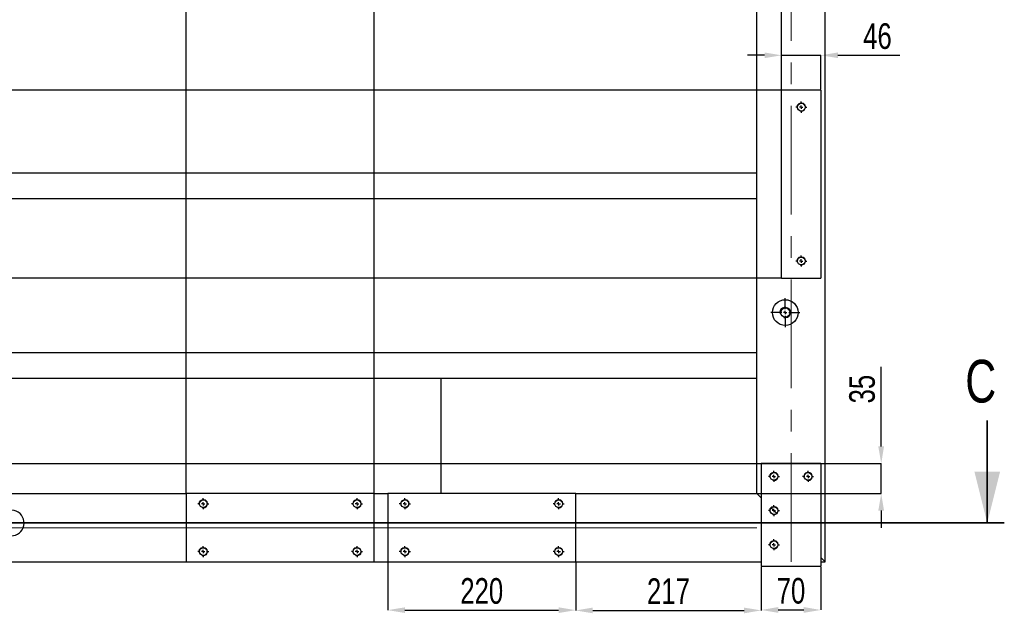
# Model space of a CAD drawing. Header units: millimetres. Extents: x 5 to 589, y 5 to 415.
# Tile 4 of 14: x 260 to 376, y 75 to 144. Entities that reach past the tile are written whole.
import ezdxf

# ---------------------------------------------------------------- set-up
doc = ezdxf.new("R2010")
doc.units = ezdxf.units.MM
doc.header["$PDSIZE"] = -1
doc.linetypes.add('CENTERX2', pattern=[20.32, 12.7, -2.54, 2.54, -2.54])
for name, color, linetype in [('COTES', 1, 'Continuous'), ('TRAIT-FINS', 9, 'Continuous'), ('TRAIT-MIXTES', 3, 'CENTERX2')]:
    doc.layers.add(name, color=color, linetype=linetype)
doc.layers.add('TRAIT-FORT', color=4, linetype='Continuous', lineweight=25)
doc.styles.add('SLDTEXTSTYLE0', font='TXT', dxfattribs={"width": 0.75})
doc.dimstyles.new('SLDDIMSTYLE2', dxfattribs={"dimtxt": 3, "dimasz": 2, "dimexe": 0, "dimexo": 0.0625, "dimgap": 0.75, "dimtad": 1, "dimdec": 0, "dimlfac": 10, "dimrnd": 1e-09, "dimzin": 12, "dimdsep": 46, "dimtxsty": 'SLDTEXTSTYLE0', "dimsah": 1, "dimcen": 0.09, "dimadec": 0, "dimazin": 3, "dimtfac": 1, "dimtdec": 0, "dimtmove": 0, "dimatfit": 0, "dimfxl": 1, "dimfrac": 2, "dimtolj": 1, "dimtzin": 12, "dimarcsym": 0})
doc.dimstyles.new('SLDDIMSTYLE3', dxfattribs={"dimtxt": 3, "dimasz": 2, "dimexe": 0, "dimexo": 0.0625, "dimgap": 0.75, "dimtad": 1, "dimdec": 0, "dimlfac": 10, "dimrnd": 1e-09, "dimzin": 12, "dimdsep": 46, "dimtxsty": 'SLDTEXTSTYLE0', "dimsah": 1, "dimcen": 0.09, "dimadec": 0, "dimazin": 3, "dimtfac": 1, "dimtdec": 0, "dimtofl": 0, "dimtmove": 0, "dimatfit": 3, "dimfxl": 1, "dimfrac": 2, "dimtolj": 1, "dimtzin": 12, "dimarcsym": 0})

# ---------------------------------------------------------------- blocks, each defined once
blk = doc.blocks.new('_D_78')
at = {"layer": 'COTES', "color": 0, "lineweight": -2, "transparency": 16777216}
for p, q in [((349.42, 136.05), (236.09, 136.05)), ((236.09, 116.05), (236.09, 134.05)), ((349.42, 114.05), (236.09, 114.05))]:
    blk.add_line(p, q, dxfattribs=at)
at = {"layer": 'COTES', "color": 0, "transparency": 16777216}
for points in [[(235.75, 134.05), (236.42, 134.05), (236.09, 136.05)], [(235.75, 116.05), (236.42, 116.05), (236.09, 114.05)]]:
    blk.add_solid(points, dxfattribs=at)
at = {"layer": 'Defpoints', "color": 0, "transparency": 16777216}
for p in [(236.09, 136.05), (349.49, 136.05), (349.49, 114.05)]:
    blk.add_point(p, dxfattribs=at)
at = {"layer": 'COTES', "color": 0, "transparency": 16777216, "insert": (232.34, 125.05), "char_height": 3, "attachment_point": 2, "rotation": 90, "style": 'SLDTEXTSTYLE0'}
blk.add_mtext('\\A1;220', dxfattribs=at)
blk = doc.blocks.new('_D_80')
at = {"layer": 'COTES', "color": 0, "lineweight": -2, "transparency": 16777216}
for p, q in [((279.79, 88.91), (279.79, 378.41)), ((281.79, 378.41), (299.79, 378.41)), ((301.79, 88.91), (301.79, 378.41))]:
    blk.add_line(p, q, dxfattribs=at)
at = {"layer": 'COTES', "color": 0, "transparency": 16777216}
for points in [[(281.79, 378.74), (281.79, 378.07), (279.79, 378.41)], [(299.79, 378.74), (299.79, 378.07), (301.79, 378.41)]]:
    blk.add_solid(points, dxfattribs=at)
at = {"layer": 'Defpoints', "color": 0, "transparency": 16777216}
for p in [(301.79, 378.41), (279.79, 88.85), (301.79, 88.85)]:
    blk.add_point(p, dxfattribs=at)
at = {"layer": 'COTES', "color": 0, "transparency": 16777216, "insert": (290.79, 382.16), "char_height": 3, "attachment_point": 2, "style": 'SLDTEXTSTYLE0'}
blk.add_mtext('\\A1;220', dxfattribs=at)
blk = doc.blocks.new('_D_83')
at = {"layer": 'COTES', "color": 0, "lineweight": -2, "transparency": 16777216}
for p, q in [((347.49, 140.12), (345.49, 140.12)), ((349.49, 136.11), (349.49, 140.12)), ((349.49, 140.12), (354.09, 140.12)), ((354.09, 136.11), (354.09, 140.12)), ((356.09, 140.12), (363.34, 140.12))]:
    blk.add_line(p, q, dxfattribs=at)
at = {"layer": 'COTES', "color": 0, "transparency": 16777216}
for points in [[(347.49, 140.45), (347.49, 139.79), (349.49, 140.12)], [(356.09, 140.45), (356.09, 139.79), (354.09, 140.12)]]:
    blk.add_solid(points, dxfattribs=at)
at = {"layer": 'Defpoints', "color": 0, "transparency": 16777216}
for p in [(349.49, 140.12), (349.49, 136.05), (354.09, 136.05)]:
    blk.add_point(p, dxfattribs=at)
at = {"layer": 'COTES', "color": 0, "transparency": 16777216, "insert": (360.71, 143.87), "char_height": 3, "attachment_point": 2, "style": 'SLDTEXTSTYLE0'}
blk.add_mtext('\\A1;46', dxfattribs=at)
blk = doc.blocks.new('_D_84')
at = {"layer": 'COTES', "color": 0, "lineweight": -2, "transparency": 16777216}
for p, q in [((347.49, 146.74), (345.49, 146.74)), ((349.49, 136.11), (349.49, 146.74)), ((349.49, 146.74), (354.59, 146.74)), ((354.59, 80.91), (354.59, 146.74)), ((356.59, 146.74), (364.87, 146.74))]:
    blk.add_line(p, q, dxfattribs=at)
at = {"layer": 'COTES', "color": 0, "transparency": 16777216}
for points in [[(347.49, 147.07), (347.49, 146.4), (349.49, 146.74)], [(356.59, 147.07), (356.59, 146.4), (354.59, 146.74)]]:
    blk.add_solid(points, dxfattribs=at)
at = {"layer": 'Defpoints', "color": 0, "transparency": 16777216}
for p in [(354.59, 146.74), (349.49, 136.05), (354.59, 80.85)]:
    blk.add_point(p, dxfattribs=at)
at = {"layer": 'COTES', "color": 0, "transparency": 16777216, "insert": (362.62, 150.49), "char_height": 3, "attachment_point": 2, "style": 'SLDTEXTSTYLE0'}
blk.add_mtext('\\A1;51', dxfattribs=at)
blk = doc.blocks.new('_D_88')
at = {"layer": 'COTES', "color": 0, "lineweight": -2, "transparency": 16777216}
for p, q in [((361.15, 94.35), (361.15, 103.68)), ((258.15, 92.35), (361.15, 92.35)), ((361.15, 88.85), (361.15, 92.35)), ((346.65, 88.85), (361.15, 88.85)), ((361.15, 86.85), (361.15, 84.85))]:
    blk.add_line(p, q, dxfattribs=at)
at = {"layer": 'COTES', "color": 0, "transparency": 16777216}
for points in [[(360.81, 94.35), (361.48, 94.35), (361.15, 92.35)], [(360.81, 86.85), (361.48, 86.85), (361.15, 88.85)]]:
    blk.add_solid(points, dxfattribs=at)
at = {"layer": 'Defpoints', "color": 0, "transparency": 16777216}
for p in [(258.09, 92.35), (346.59, 88.85), (361.15, 88.85)]:
    blk.add_point(p, dxfattribs=at)
at = {"layer": 'COTES', "color": 0, "transparency": 16777216, "insert": (357.4, 101.06), "char_height": 3, "attachment_point": 2, "rotation": 90, "style": 'SLDTEXTSTYLE0'}
blk.add_mtext('\\A1;35', dxfattribs=at)
blk = doc.blocks.new('_D_98')
at = {"layer": 'COTES', "color": 0, "lineweight": -2, "transparency": 16777216}
for p, q in [((303.39, 80.78), (303.39, 75.2)), ((325.39, 80.78), (325.39, 75.2)), ((305.39, 75.2), (323.39, 75.2))]:
    blk.add_line(p, q, dxfattribs=at)
at = {"layer": 'COTES', "color": 0, "transparency": 16777216}
for points in [[(305.39, 75.53), (305.39, 74.87), (303.39, 75.2)], [(323.39, 75.53), (323.39, 74.87), (325.39, 75.2)]]:
    blk.add_solid(points, dxfattribs=at)
at = {"layer": 'Defpoints', "color": 0, "transparency": 16777216}
for p in [(303.39, 80.85), (325.39, 80.85), (325.39, 75.2)]:
    blk.add_point(p, dxfattribs=at)
at = {"layer": 'COTES', "color": 0, "transparency": 16777216, "insert": (314.39, 78.95), "char_height": 3, "attachment_point": 2, "style": 'SLDTEXTSTYLE0'}
blk.add_mtext('\\A1;220', dxfattribs=at)
blk = doc.blocks.new('_D_99')
at = {"layer": 'COTES', "color": 0, "lineweight": -2, "transparency": 16777216}
for p, q in [((325.39, 80.78), (325.39, 75.17)), ((347.09, 80.28), (347.09, 75.17)), ((327.39, 75.17), (345.09, 75.17))]:
    blk.add_line(p, q, dxfattribs=at)
at = {"layer": 'COTES', "color": 0, "transparency": 16777216}
for points in [[(327.39, 75.5), (327.39, 74.83), (325.39, 75.17)], [(345.09, 75.5), (345.09, 74.83), (347.09, 75.17)]]:
    blk.add_solid(points, dxfattribs=at)
at = {"layer": 'Defpoints', "color": 0, "transparency": 16777216}
for p in [(325.39, 80.85), (347.09, 80.35), (347.09, 75.17)]:
    blk.add_point(p, dxfattribs=at)
at = {"layer": 'COTES', "color": 0, "transparency": 16777216, "insert": (336.24, 78.92), "char_height": 3, "attachment_point": 2, "style": 'SLDTEXTSTYLE0'}
blk.add_mtext('\\A1;217', dxfattribs=at)
blk = doc.blocks.new('_D_100')
at = {"layer": 'COTES', "color": 0, "lineweight": -2, "transparency": 16777216}
for p, q in [((347.09, 80.28), (347.09, 75.22)), ((354.09, 80.28), (354.09, 75.22)), ((349.09, 75.22), (352.09, 75.22))]:
    blk.add_line(p, q, dxfattribs=at)
at = {"layer": 'COTES', "color": 0, "transparency": 16777216}
for points in [[(349.09, 75.56), (349.09, 74.89), (347.09, 75.22)], [(352.09, 75.56), (352.09, 74.89), (354.09, 75.22)]]:
    blk.add_solid(points, dxfattribs=at)
at = {"layer": 'Defpoints', "color": 0, "transparency": 16777216}
for p in [(347.09, 80.35), (354.09, 80.35), (354.09, 75.22)]:
    blk.add_point(p, dxfattribs=at)
at = {"layer": 'COTES', "color": 0, "transparency": 16777216, "insert": (350.59, 78.97), "char_height": 3, "attachment_point": 2, "style": 'SLDTEXTSTYLE0'}
blk.add_mtext('\\A1;70', dxfattribs=at)
blk = doc.blocks.new('SW_CENTERMARKSYMBOL_33')
at = {"layer": 'TRAIT-MIXTES', "color": 0}
for p, q in [((-0.4, 0), (-0.65, 0)), ((0, 0), (-0.2, 0)), ((0, 0.4), (0, 0.65)), ((0, 0), (0, 0.2)), ((0, 0), (0, -0.2)), ((0, 0), (0.2, 0)), ((0.4, 0), (0.65, 0)), ((0, -0.4), (0, -0.65))]:
    blk.add_line(p, q, dxfattribs=at)
blk = doc.blocks.new('SW_CENTERMARKSYMBOL_34')
at = {"layer": 'TRAIT-MIXTES', "color": 0}
for p, q in [((-0.4, 0), (-0.65, 0)), ((0, 0), (-0.2, 0)), ((0, 0.4), (0, 0.65)), ((0, 0), (0, 0.2)), ((0, 0), (0, -0.2)), ((0, 0), (0.2, 0)), ((0.4, 0), (0.65, 0)), ((0, -0.4), (0, -0.65))]:
    blk.add_line(p, q, dxfattribs=at)
blk = doc.blocks.new('SW_CENTERMARKSYMBOL_35')
at = {"layer": 'TRAIT-MIXTES', "color": 0}
for p, q in [((-0.4, 0), (-0.65, 0)), ((0, 0), (-0.2, 0)), ((0, 0.4), (0, 0.65)), ((0, 0), (0, 0.2)), ((0, 0), (0, -0.2)), ((0, 0), (0.2, 0)), ((0.4, 0), (0.65, 0)), ((0, -0.4), (0, -0.65))]:
    blk.add_line(p, q, dxfattribs=at)
blk = doc.blocks.new('SW_CENTERMARKSYMBOL_36')
at = {"layer": 'TRAIT-MIXTES', "color": 0}
for p, q in [((-0.4, 0), (-0.65, 0)), ((0, 0), (-0.2, 0)), ((0, 0.4), (0, 0.65)), ((0, 0), (0, 0.2)), ((0, 0), (0, -0.2)), ((0, 0), (0.2, 0)), ((0.4, 0), (0.65, 0)), ((0, -0.4), (0, -0.65))]:
    blk.add_line(p, q, dxfattribs=at)
blk = doc.blocks.new('SW_CENTERMARKSYMBOL_52')
at = {"layer": 'TRAIT-MIXTES', "color": 0}
for p, q in [((-0.4, 0), (-0.65, 0)), ((0, 0), (-0.2, 0)), ((0, 0.4), (0, 0.65)), ((0, 0), (0, 0.2)), ((0, 0), (0, -0.2)), ((0, 0), (0.2, 0)), ((0.4, 0), (0.65, 0)), ((0, -0.4), (0, -0.65))]:
    blk.add_line(p, q, dxfattribs=at)
blk = doc.blocks.new('SW_CENTERMARKSYMBOL_53')
at = {"layer": 'TRAIT-MIXTES', "color": 0}
for p, q in [((-0.4, 0), (-0.65, 0)), ((0, 0), (-0.2, 0)), ((0, 0.4), (0, 0.65)), ((0, 0), (0, 0.2)), ((0, 0), (0, -0.2)), ((0, 0), (0.2, 0)), ((0.4, 0), (0.65, 0)), ((0, -0.4), (0, -0.65))]:
    blk.add_line(p, q, dxfattribs=at)
blk = doc.blocks.new('SW_CENTERMARKSYMBOL_59')
at = {"layer": 'TRAIT-MIXTES', "color": 0}
for p, q in [((0, 0.4), (0, 1.7)), ((-0.4, 0), (-1.7, 0)), ((0, 0), (-0.2, 0)), ((0, 0), (0, 0.2)), ((0, 0), (0, -0.2)), ((0, 0), (0.2, 0)), ((0.4, 0), (1.7, 0)), ((0, -0.4), (0, -1.7))]:
    blk.add_line(p, q, dxfattribs=at)
blk = doc.blocks.new('SW_CENTERMARKSYMBOL_68')
at = {"layer": 'TRAIT-MIXTES', "color": 0}
for p, q in [((0, 0.4), (0, 1.95)), ((-0.4, 0), (-1.95, 0)), ((0, 0), (-0.2, 0)), ((0, 0), (0, 0.2)), ((0, 0), (0, -0.2)), ((0, 0), (0.2, 0)), ((0.4, 0), (1.95, 0)), ((0, -0.4), (0, -1.95))]:
    blk.add_line(p, q, dxfattribs=at)
blk = doc.blocks.new('SW_CENTERMARKSYMBOL_75')
at = {"layer": 'TRAIT-MIXTES', "color": 0}
for p, q in [((-0.4, 0), (-0.65, 0)), ((0, 0), (-0.2, 0)), ((0, 0.4), (0, 0.65)), ((0, 0), (0, 0.2)), ((0, 0), (0, -0.2)), ((0, 0), (0.2, 0)), ((0.4, 0), (0.65, 0)), ((0, -0.4), (0, -0.65))]:
    blk.add_line(p, q, dxfattribs=at)
blk = doc.blocks.new('SW_CENTERMARKSYMBOL_76')
at = {"layer": 'TRAIT-MIXTES', "color": 0}
for p, q in [((-0.4, 0), (-0.65, 0)), ((0, 0), (-0.2, 0)), ((0, 0.4), (0, 0.65)), ((0, 0), (0, 0.2)), ((0, 0), (0, -0.2)), ((0, 0), (0.2, 0)), ((0.4, 0), (0.65, 0)), ((0, -0.4), (0, -0.65))]:
    blk.add_line(p, q, dxfattribs=at)
blk = doc.blocks.new('SW_CENTERMARKSYMBOL_77')
at = {"layer": 'TRAIT-MIXTES', "color": 0}
for p, q in [((-0.4, 0), (-0.65, 0)), ((0, 0), (-0.2, 0)), ((0, 0.4), (0, 0.65)), ((0, 0), (0, 0.2)), ((0, 0), (0, -0.2)), ((0, 0), (0.2, 0)), ((0.4, 0), (0.65, 0)), ((0, -0.4), (0, -0.65))]:
    blk.add_line(p, q, dxfattribs=at)
blk = doc.blocks.new('SW_CENTERMARKSYMBOL_78')
at = {"layer": 'TRAIT-MIXTES', "color": 0}
for p, q in [((-0.4, 0), (-0.65, 0)), ((0, 0), (-0.2, 0)), ((0, 0.4), (0, 0.65)), ((0, 0), (0, 0.2)), ((0, 0), (0, -0.2)), ((0, 0), (0.2, 0)), ((0.4, 0), (0.65, 0)), ((0, -0.4), (0, -0.65))]:
    blk.add_line(p, q, dxfattribs=at)
blk = doc.blocks.new('SW_CENTERMARKSYMBOL_84')
at = {"layer": 'TRAIT-MIXTES', "color": 0}
for p, q in [((-0.4, 0), (-0.65, 0)), ((0, 0), (-0.2, 0)), ((0, 0.4), (0, 0.65)), ((0, 0), (0, 0.2)), ((0, 0), (0, -0.2)), ((0, 0), (0.2, 0)), ((0.4, 0), (0.65, 0)), ((0, -0.4), (0, -0.65))]:
    blk.add_line(p, q, dxfattribs=at)
blk = doc.blocks.new('SW_CENTERMARKSYMBOL_85')
at = {"layer": 'TRAIT-MIXTES', "color": 0}
for p, q in [((-0.4, 0), (-0.65, 0)), ((0, 0), (-0.2, 0)), ((0, 0.4), (0, 0.65)), ((0, 0), (0, 0.2)), ((0, 0), (0, -0.2)), ((0, 0), (0.2, 0)), ((0.4, 0), (0.65, 0)), ((0, -0.4), (0, -0.65))]:
    blk.add_line(p, q, dxfattribs=at)
blk = doc.blocks.new('SW_CENTERMARKSYMBOL_86')
at = {"layer": 'TRAIT-MIXTES', "color": 0}
for p, q in [((-0.4, 0), (-0.65, 0)), ((0, 0), (-0.2, 0)), ((0, 0.4), (0, 0.65)), ((0, 0), (0, 0.2)), ((0, 0), (0, -0.2)), ((0, 0), (0.2, 0)), ((0.4, 0), (0.65, 0)), ((0, -0.4), (0, -0.65))]:
    blk.add_line(p, q, dxfattribs=at)
blk = doc.blocks.new('SW_CENTERMARKSYMBOL_87')
at = {"layer": 'TRAIT-MIXTES', "color": 0}
for p, q in [((-0.4, 0), (-0.65, 0)), ((0, 0), (-0.2, 0)), ((0, 0.4), (0, 0.65)), ((0, 0), (0, 0.2)), ((0, 0), (0, -0.2)), ((0, 0), (0.2, 0)), ((0.4, 0), (0.65, 0)), ((0, -0.4), (0, -0.65))]:
    blk.add_line(p, q, dxfattribs=at)

msp = doc.modelspace()

# ---------------------------------------------------------------- linework, layer by layer
at = {"lineweight": 35}
for p, q in [((373.56, 97.4), (373.56, 85.4)), ((375.56, 85.4), (219.19, 85.4))]:
    msp.add_line(p, q, dxfattribs=at)
msp.add_solid([(373.56, 85.4), (375.06, 91.4), (372.06, 91.4)], dxfattribs=at)
at = {"layer": 'TRAIT-FINS', "lineweight": 18}
msp.add_line((254.59, 84.85), (346.59, 84.85), dxfattribs=at)
for centre, radius in [((351.79, 134.05), 0.5), ((351.79, 116.05), 0.5), ((349.92, 110.02), 0.635), ((348.59, 90.85), 0.5), ((352.59, 90.85), 0.5), ((281.79, 87.65), 0.5), ((299.79, 87.65), 0.5), ((305.39, 87.65), 0.5), ((323.39, 87.65), 0.5), ((348.59, 86.85), 0.5), ((348.59, 82.85), 0.5), ((281.79, 82.05), 0.5), ((299.79, 82.05), 0.5), ((305.39, 82.05), 0.5), ((323.39, 82.05), 0.5)]:
    msp.add_arc(centre, radius, 255, 195, dxfattribs=at)
at = {"layer": 'TRAIT-FORT', "lineweight": 25}
for p, q in [((354.59, 80.85), (354.59, 367.85)), ((346.59, 88.85), (346.59, 191.85)), ((349.49, 114.05), (349.49, 136.05)), ((354.09, 136.05), (349.49, 136.05)), ((354.09, 136.05), (354.09, 114.05)), ((254.59, 126.35), (346.59, 126.35)), ((254.59, 123.35), (346.59, 123.35)), ((349.49, 114.05), (354.09, 114.05)), ((254.59, 105.35), (346.59, 105.35)), ((254.59, 102.35), (346.59, 102.35)), ((309.59, 102.35), (309.59, 88.85)), ((347.09, 92.35), (347.09, 80.35)), ((354.09, 92.35), (347.09, 92.35)), ((354.09, 92.35), (354.09, 80.35)), ((258.09, 88.85), (279.79, 88.85)), ((301.79, 88.85), (279.79, 88.85)), ((279.79, 88.85), (279.79, 80.85)), ((301.79, 80.85), (301.79, 88.85)), ((301.79, 88.85), (303.39, 88.85)), ((325.39, 88.85), (303.39, 88.85)), ((303.39, 88.85), (303.39, 80.85)), ((325.39, 80.85), (325.39, 88.85)), ((325.39, 88.85), (346.59, 88.85)), ((346.59, 88.85), (347.09, 88.35)), ((347.09, 88.35), (346.59, 88.85)), ((348.27, 87.16), (348.91, 86.53)), ((258.09, 80.85), (279.79, 80.85)), ((279.79, 80.85), (301.79, 80.85)), ((301.79, 80.85), (303.39, 80.85)), ((303.39, 80.85), (325.39, 80.85)), ((325.39, 80.85), (347.09, 80.85)), ((354.09, 81.35), (354.59, 80.85)), ((354.59, 80.85), (354.09, 81.35)), ((354.09, 80.85), (354.59, 80.85)), ((347.09, 80.35), (354.09, 80.35))]:
    msp.add_line(p, q, dxfattribs=at)
for centre, radius in [((351.79, 134.05), 0.45), ((351.79, 116.05), 0.45), ((349.92, 110.02), 1.5), ((349.92, 110.02), 0.536), ((348.59, 90.85), 0.45), ((352.59, 90.85), 0.45), ((281.79, 87.65), 0.45), ((299.79, 87.65), 0.45), ((305.39, 87.65), 0.45), ((323.39, 87.65), 0.45), ((348.59, 86.85), 0.45), ((348.59, 82.85), 0.45), ((281.79, 82.05), 0.45), ((299.79, 82.05), 0.45), ((305.39, 82.05), 0.45), ((323.39, 82.05), 0.45)]:
    msp.add_circle(centre, radius, dxfattribs=at)
msp.add_arc((259.32, 85.4), 1.5, 270, 145.2879, dxfattribs=at)
at = {"layer": 'TRAIT-MIXTES', "lineweight": 18}
msp.add_line((350.59, 80.85), (350.59, 375.17), dxfattribs=at)

# ---------------------------------------------------------------- block references
at = {"layer": 'TRAIT-MIXTES'}
for name, p in [('SW_CENTERMARKSYMBOL_53', (351.79, 134.05)), ('SW_CENTERMARKSYMBOL_52', (351.79, 116.05)), ('SW_CENTERMARKSYMBOL_59', (349.92, 110.02)), ('SW_CENTERMARKSYMBOL_78', (348.59, 90.85)), ('SW_CENTERMARKSYMBOL_77', (352.59, 90.85)), ('SW_CENTERMARKSYMBOL_35', (281.79, 87.65)), ('SW_CENTERMARKSYMBOL_34', (299.79, 87.65)), ('SW_CENTERMARKSYMBOL_86', (305.39, 87.65)), ('SW_CENTERMARKSYMBOL_85', (323.39, 87.65)), ('SW_CENTERMARKSYMBOL_68', (259.32, 85.4)), ('SW_CENTERMARKSYMBOL_75', (348.59, 86.85)), ('SW_CENTERMARKSYMBOL_76', (348.59, 82.85)), ('SW_CENTERMARKSYMBOL_36', (281.79, 82.05)), ('SW_CENTERMARKSYMBOL_33', (299.79, 82.05)), ('SW_CENTERMARKSYMBOL_87', (305.39, 82.05)), ('SW_CENTERMARKSYMBOL_84', (323.39, 82.05))]:
    msp.add_blockref(name, p, dxfattribs=at)

# ---------------------------------------------------------------- texts
at = {"insert": (370.99, 104.49), "char_height": 5, "attachment_point": 1, "style": 'SLDTEXTSTYLE0'}
msp.add_mtext('C', dxfattribs=at)

# ---------------------------------------------------------------- dimensions: what is measured, and where the dimension line sits
at = {"layer": 'COTES'}
for base, p1, p2, angle, dimstyle, picture, middle in [((301.79, 378.41), (279.79, 88.85), (301.79, 88.85), 0, 'SLDDIMSTYLE3', '_D_80', (290.79, 378.41)), ((349.49, 140.12), (354.09, 136.05), (349.49, 136.05), 0, 'SLDDIMSTYLE2', '_D_83', (360.71, 140.12)), ((236.09, 136.05), (349.49, 114.05), (349.49, 136.05), 90, 'SLDDIMSTYLE3', '_D_78', (236.09, 125.05)), ((361.15, 88.85), (258.09, 92.35), (346.59, 88.85), 90, 'SLDDIMSTYLE2', '_D_88', (361.15, 101.06)), ((325.39, 75.2), (303.39, 80.85), (325.39, 80.85), 0, 'SLDDIMSTYLE3', '_D_98', (314.39, 75.2))]:
    dim = msp.add_linear_dim(base=base, p1=p1, p2=p2, angle=angle, dimstyle=dimstyle, dxfattribs=at)
    dim.commit()
    dim.dimension.update_dxf_attribs({"geometry": picture, "text_midpoint": middle, "dimtype": 160})
for base, p1, p2, dimstyle, picture, middle in [((354.59, 146.74), (349.49, 136.05), (354.59, 80.85), 'SLDDIMSTYLE2', '_D_84', (362.62, 146.74)), ((347.09, 75.17), (325.39, 80.85), (347.09, 80.35), 'SLDDIMSTYLE3', '_D_99', (336.24, 75.17)), ((354.09, 75.22), (347.09, 80.35), (354.09, 80.35), 'SLDDIMSTYLE2', '_D_100', (350.59, 75.22))]:
    dim = msp.add_linear_dim(base=base, p1=p1, p2=p2, dimstyle=dimstyle, dxfattribs=at)
    dim.commit()
    dim.dimension.update_dxf_attribs({"geometry": picture, "text_midpoint": middle, "dimtype": 160})

doc.saveas('drawing.dxf')
